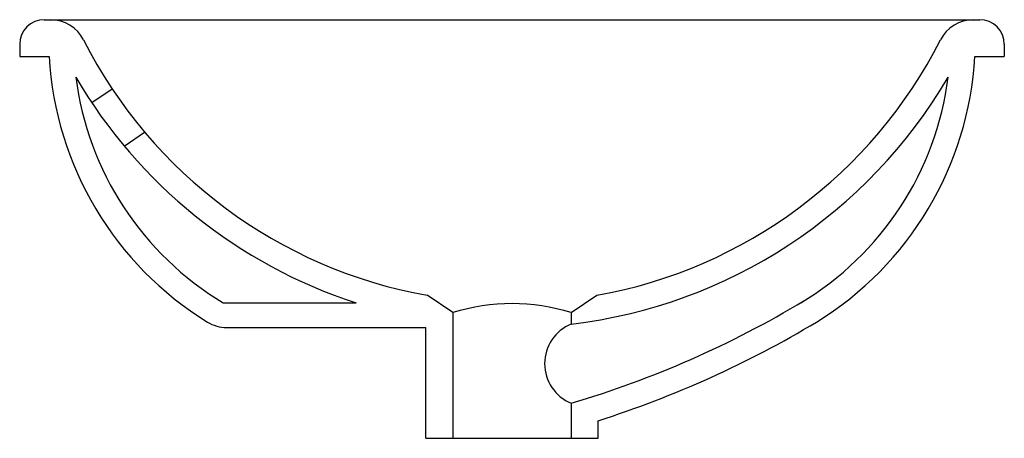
# Model space of a CAD drawing. Header units: millimetres. Extents: x -0.4 to 0.4, y -0.31 to 0.03.
import ezdxf

# ---------------------------------------------------------------- set-up
doc = ezdxf.new("R2010")
doc.units = ezdxf.units.MM
doc.layers.add('BLOCKS', color=3, linetype='Continuous')

msp = doc.modelspace()

# ---------------------------------------------------------------- linework, layer by layer
at = {"layer": 'BLOCKS'}
for p, q in [((-0.38, 0.03), (-0.37488, 0.03)), ((-0.37488, 0.03), (0.37488, 0.03)), ((0.37488, 0.03), (0.38, 0.03)), ((-0.4, 0.01), (-0.4, 0)), ((0.4, 0.01), (0.4, 0)), ((-0.4, 0), (-0.376, 0)), ((0.376, 0), (0.4, 0)), ((-0.34148, -0.03733), (-0.32497, -0.02604)), ((-0.31511, -0.0726), (-0.29852, -0.06126)), ((-0.23458, -0.2), (-0.12657, -0.2)), ((-0.048, -0.20792), (-0.06899, -0.19386)), ((0.048, -0.20792), (0.06899, -0.19386)), ((-0.048, -0.20792), (-0.048, -0.31)), ((0.048, -0.20792), (0.048, -0.21718)), ((-0.23179, -0.22), (-0.07, -0.22)), ((-0.07, -0.31), (-0.07, -0.22)), ((0.048, -0.28155), (0.048, -0.31)), ((0.07, -0.31), (0.07, -0.2957)), ((-0.07, -0.31), (0.07, -0.31))]:
    msp.add_line(p, q, dxfattribs=at)
for centre, radius, start, end in [((-0.38, 0.01), 0.02, 90, 180), ((-0.37488, 0), 0.03, 26.93948, 90), ((0.37488, 0), 0.03, 90, 153.06052), ((0.38, 0.01), 0.02, 0, 90), ((0, 0.19051), 0.39051, 206.93948, 259.82429), ((0, 0.19051), 0.39051, 280.17571, 333.06052), ((-0.10579, 0.015), 0.27062, 183.17741, 238.42538), ((0.10579, 0.015), 0.27062, 301.57462, 356.82259), ((0, 0.19051), 0.41051, 210.3069, 252.04157), ((-0.10579, 0.015), 0.25062, 187.25382, 239.07781), ((0, 0.19051), 0.41051, 276.71478, 329.6931), ((0.10579, 0.015), 0.25062, 300.92219, 352.74618), ((-0.18661, 0.50921), 0.82483, 286.52511, 300.91984), ((0, -0.36228), 0.16164, 72.72556, 107.27444), ((-0.23179, -0.19), 0.03, 238.42538, 270), ((-0.18661, 0.50921), 0.84483, 287.68254, 300.91984), ((0.06139, -0.24937), 0.03486, 112.59114, 247.40886)]:
    msp.add_arc(centre, radius, start, end, dxfattribs=at)

doc.saveas('drawing.dxf')
